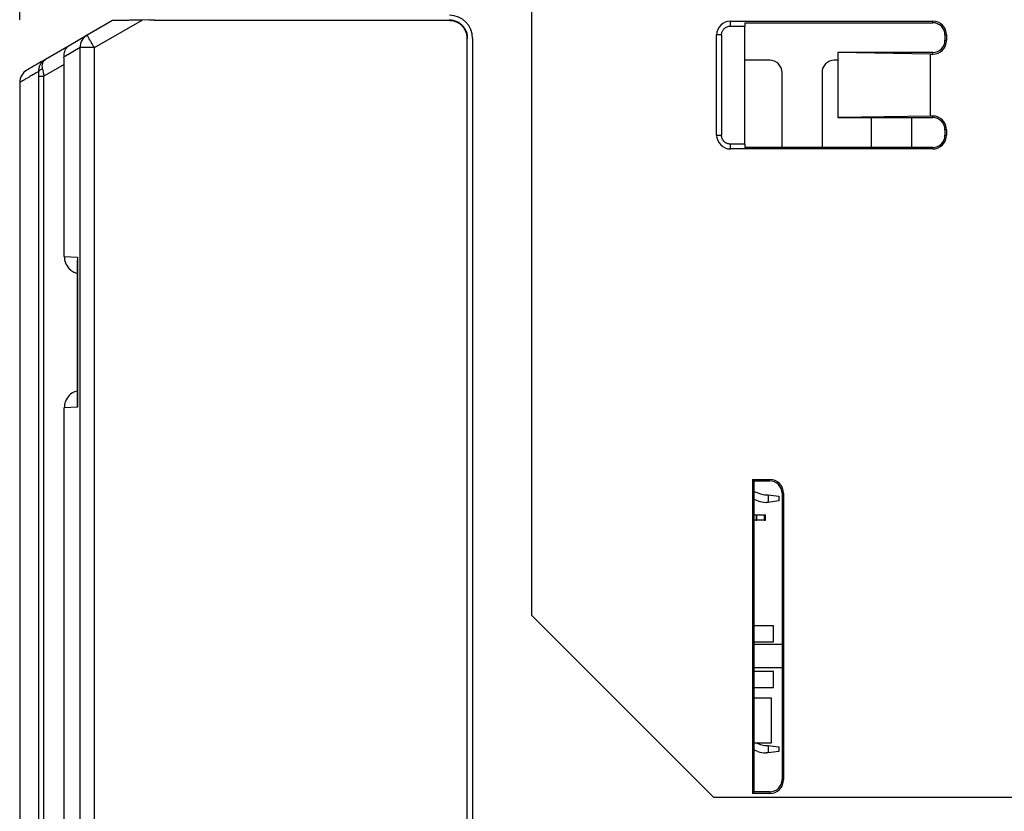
# Model space of a CAD drawing. Header units: inches. Extents: x 0 to 559, y 0 to 432.
# Tile 17 of 23: x 298 to 353, y 264 to 308. Entities that reach past the tile are written whole.
import ezdxf

# ---------------------------------------------------------------- set-up
doc = ezdxf.new("R2010")
doc.units = ezdxf.units.IN
doc.header["$LTSCALE"] = 10
doc.header["$MEASUREMENT"] = 0
doc.layers.add('DIMENSIONS', color=140, linetype='Continuous')
doc.dimstyles.get("Standard").update_dxf_attribs({"dimtxt": 5, "dimasz": 5, "dimexe": 2.5, "dimexo": 3.5, "dimgap": 1, "dimtad": 0, "dimtih": 1, "dimtoh": 1, "dimdec": 1, "dimzin": 0, "dimdsep": 46, "dimtxsty": 'Standard', "dimcen": 0, "dimadec": 0, "dimazin": 0, "dimtfac": 1, "dimtdec": 1, "dimtofl": 0, "dimtmove": 0, "dimatfit": 3, "dimfxl": 0, "dimtolj": 1, "dimtzin": 0, "dimarcsym": 0})

# ---------------------------------------------------------------- blocks, each defined once
blk = doc.blocks.new('*D18')
at = {"layer": 'DEFPOINTS', "color": 0}
for p in [(408.051, 391.719), (408.051, 359.115), (298.048, 304.562)]:
    blk.add_point(p, dxfattribs=at)
at = {"layer": 'DIMENSIONS', "color": 0, "lineweight": -2}
for p, q in [((298.048, 308.062), (298.048, 394.219)), ((408.051, 362.615), (408.051, 394.219)), ((303.048, 391.719), (341.216, 391.719)), ((403.051, 391.719), (364.883, 391.719))]:
    blk.add_line(p, q, dxfattribs=at)
at = {"layer": 'DIMENSIONS', "color": 0}
for points in [[(303.048, 392.552), (303.048, 390.886), (298.048, 391.719)], [(403.051, 392.552), (403.051, 390.886), (408.051, 391.719)]]:
    blk.add_solid(points, dxfattribs=at)
at = {"layer": 'DIMENSIONS', "color": 0, "char_height": 5, "attachment_point": 5}
for s, insert in [('\\A1;110.0', (353.049, 395.219)), ('\\A1;[4.33]', (353.049, 388.219))]:
    blk.add_mtext(s, dxfattribs=dict(at, insert=insert))

msp = doc.modelspace()

# ---------------------------------------------------------------- linework, layer by layer
for p, q in [((326.651, 274.791), (326.651, 319.615)), ((303.231, 308.015), (301.819, 307.2)), ((302.219, 306.506), (304.885, 308.044)), ((305.551, 308.056), (304.885, 308.044)), ((305.276, 308.051), (305.551, 308.056)), ((305.551, 308.056), (305.551, 308.015)), ((322.051, 308.015), (305.551, 308.015)), ((322.051, 308.075), (322.051, 308.061)), ((322.051, 308.061), (322.051, 308.015)), ((337.751, 307.985), (349.051, 307.985)), ((337.752, 307.715), (338.551, 307.715)), ((338.551, 307.899), (349.051, 307.899)), ((338.551, 307.899), (338.551, 307.715)), ((338.551, 301.115), (338.551, 307.715)), ((349.051, 307.899), (349.051, 307.985)), ((301.819, 307.2), (300.807, 306.616)), ((323.051, 307.053), (323.051, 307.015)), ((323.051, 253.651), (323.051, 307.015)), ((323.351, 307.015), (323.351, 253.568)), ((336.981, 301.615), (336.981, 307.215)), ((337.252, 307.215), (336.981, 307.215)), ((337.252, 307.215), (337.251, 306.577)), ((349.735, 307.215), (349.821, 307.215)), ((349.735, 307.215), (349.735, 306.915)), ((349.735, 306.915), (349.821, 306.915)), ((349.821, 307.215), (349.821, 306.915)), ((300.807, 306.616), (299.482, 305.85)), ((301.432, 306.507), (300.516, 305.978)), ((301.432, 251.378), (301.432, 306.507)), ((302.219, 251.378), (302.219, 306.506)), ((337.251, 306.577), (337.251, 302.288)), ((348.931, 306.145), (343.741, 306.231)), ((349.051, 306.231), (343.741, 306.231)), ((343.741, 306.231), (343.741, 302.599)), ((348.931, 302.685), (348.931, 306.145)), ((348.931, 306.145), (349.051, 306.145)), ((349.051, 306.145), (349.051, 306.231)), ((299.113, 305.174), (299.126, 305.3)), ((300.534, 305.558), (299.401, 304.904)), ((300.534, 294.847), (300.534, 305.558)), ((339.951, 305.799), (338.551, 305.799)), ((343.741, 305.799), (343.551, 305.799)), ((299.117, 256.268), (299.117, 304.904)), ((299.401, 256.263), (299.401, 304.904)), ((340.635, 300.931), (340.635, 305.115)), ((342.867, 305.115), (342.867, 300.931)), ((298.051, 304.563), (298.051, 231.415)), ((348.931, 302.685), (343.741, 302.599)), ((343.741, 302.599), (349.051, 302.599)), ((345.635, 300.931), (345.635, 302.599)), ((347.867, 302.599), (347.867, 300.931)), ((349.051, 302.685), (348.931, 302.685)), ((349.051, 302.599), (349.051, 302.685)), ((337.251, 302.288), (337.252, 301.616)), ((336.981, 301.615), (337.252, 301.616)), ((349.735, 301.915), (349.735, 301.615)), ((349.821, 301.915), (349.735, 301.915)), ((349.735, 301.615), (349.821, 301.615)), ((349.821, 301.915), (349.821, 301.615)), ((337.751, 300.845), (337.756, 301.116)), ((338.551, 301.115), (337.756, 301.116)), ((338.551, 301.115), (338.551, 300.931)), ((349.051, 300.931), (338.551, 300.931)), ((349.051, 300.931), (349.051, 300.845)), ((349.051, 300.845), (337.751, 300.845)), ((300.534, 294.847), (301.273, 294.808)), ((301.257, 294.635), (301.257, 286.596)), ((301.273, 294.808), (301.273, 286.422)), ((301.273, 294.808), (301.276, 294.635)), ((301.273, 286.422), (301.276, 286.596)), ((301.273, 286.422), (300.534, 286.383)), ((300.534, 256.244), (300.534, 286.383)), ((338.981, 282.385), (339.951, 282.385)), ((338.981, 282.385), (338.981, 264.845)), ((339.067, 282.299), (338.981, 282.385)), ((339.067, 264.931), (339.067, 282.299)), ((339.067, 282.299), (339.951, 282.299)), ((339.951, 282.299), (339.951, 282.385)), ((339.068, 281.712), (339.431, 281.58)), ((340.635, 281.615), (340.635, 265.615)), ((340.721, 281.615), (340.635, 281.615)), ((340.721, 281.615), (340.721, 265.615)), ((339.288, 281.185), (339.067, 281.265)), ((339.739, 281.525), (339.851, 281.525)), ((339.851, 281.105), (339.739, 281.105)), ((339.851, 281.525), (339.851, 281.105)), ((339.851, 281.525), (340.451, 281.446)), ((340.451, 281.184), (339.851, 281.105)), ((340.451, 281.446), (340.451, 281.184)), ((339.067, 280.415), (339.184, 280.415)), ((339.184, 280.115), (339.067, 280.115)), ((339.184, 280.415), (339.184, 280.115)), ((339.184, 280.415), (339.218, 280.415)), ((339.184, 280.115), (339.218, 280.115)), ((339.218, 280.115), (339.218, 280.415)), ((339.218, 280.415), (339.635, 280.415)), ((339.635, 280.115), (339.218, 280.115)), ((339.635, 280.415), (339.635, 280.115)), ((339.635, 280.415), (339.701, 280.415)), ((339.635, 280.115), (339.701, 280.115)), ((339.701, 280.115), (339.701, 280.415)), ((336.827, 264.615), (326.651, 274.791)), ((340.151, 274.205), (339.067, 274.205)), ((340.151, 273.305), (340.151, 274.205)), ((339.067, 273.305), (340.151, 273.305)), ((340.635, 273.165), (339.067, 273.165)), ((340.635, 271.865), (339.067, 271.865)), ((340.151, 271.665), (339.067, 271.665)), ((340.151, 270.765), (340.151, 271.665)), ((339.067, 270.765), (340.151, 270.765)), ((340.051, 270.165), (339.067, 270.165)), ((340.051, 267.665), (340.051, 270.165)), ((339.067, 267.665), (340.051, 267.665)), ((339.196, 267.665), (339.431, 267.58)), ((339.739, 267.525), (339.851, 267.525)), ((339.851, 267.525), (339.851, 267.105)), ((339.851, 267.525), (340.451, 267.446)), ((340.451, 267.446), (340.451, 267.184)), ((339.288, 267.185), (339.067, 267.265)), ((339.851, 267.105), (339.739, 267.105)), ((340.451, 267.184), (339.851, 267.105)), ((340.635, 265.615), (340.721, 265.615)), ((374.651, 264.615), (336.827, 264.615)), ((338.981, 264.845), (339.067, 264.931)), ((339.951, 264.845), (338.981, 264.845)), ((339.951, 264.931), (339.067, 264.931)), ((339.951, 264.931), (339.951, 264.845))]:
    msp.add_line(p, q)
for centre, radius, start, end in [((322.051, 307.015), 1.3, 0, 90), ((337.751, 307.215), 0.77, 90, 180), ((349.051, 307.215), 0.77, 0, 90), ((349.051, 307.215), 0.684, 0, 90), ((349.051, 306.915), 0.77, 270, 360), ((349.051, 306.915), 0.684, 270, 360), ((339.951, 305.115), 0.684, 0, 90), ((343.551, 305.115), 0.684, 90, 180), ((298.851, 304.563), 0.8, 119.9997, 180.0132), ((349.051, 301.915), 0.77, 0, 90), ((349.051, 301.915), 0.684, 0, 90), ((337.751, 301.615), 0.77, 180, 270), ((349.051, 301.615), 0.77, 270, 0), ((349.051, 301.615), 0.684, 270, 0), ((339.951, 281.615), 0.77, 0, 90), ((339.951, 281.615), 0.684, 0, 90), ((339.739, 282.425), 1.32, 250, 270), ((339.739, 282.425), 0.9, 250, 270), ((339.739, 268.425), 0.9, 250, 270), ((339.739, 268.425), 1.32, 250, 270), ((339.951, 265.615), 0.77, 270, 360), ((339.951, 265.615), 0.684, 270, 360)]:
    msp.add_arc(centre, radius, start, end)
msp.add_ellipse((300.386, 305.449), major_axis=(0.018, 0.93), ratio=0.157, start_param=4.832948, end_param=5.321088)
for points, knots in [([(304.885, 308.044), (304.826, 308.043), (304.719, 308.042), (304.574, 308.04), (304.46, 308.038), (304.378, 308.036), (304.246, 308.033), (304.067, 308.03), (303.831, 308.026), (303.625, 308.022), (303.468, 308.019), (303.365, 308.018), (303.295, 308.016), (303.242, 308.015), (303.235, 308.015), (303.231, 308.015)], [0, 0, 0, 0, 0.088973, 0.162205, 0.219695, 0.261443, 0.287448, 0.422736, 0.538739, 0.662642, 0.765623, 0.823656, 0.877597, 0.939887, 1, 1, 1, 1]), ([(322.051, 308.061), (322.087, 308.059), (322.157, 308.057), (322.261, 308.039), (322.363, 308.011), (322.484, 307.963), (322.62, 307.885), (322.759, 307.769), (322.876, 307.629), (322.97, 307.462), (323.039, 307.268), (323.047, 307.125), (323.051, 307.053)], [0, 0, 0, 0, 0.068367, 0.135786, 0.202997, 0.270747, 0.386245, 0.501429, 0.614797, 0.731185, 0.864526, 1, 1, 1, 1]), ([(323.051, 307.015), (323.05, 307.047), (323.048, 307.113), (323.034, 307.21), (323.01, 307.305), (322.965, 307.428), (322.888, 307.574), (322.763, 307.726), (322.611, 307.852), (322.437, 307.944), (322.248, 308.005), (322.117, 308.012), (322.051, 308.015)], [0, 0, 0, 0, 0.062625, 0.124785, 0.187088, 0.250138, 0.374937, 0.500343, 0.624021, 0.750459, 0.874703, 1, 1, 1, 1]), ([(337.252, 307.215), (337.253, 307.237), (337.254, 307.28), (337.267, 307.344), (337.288, 307.405), (337.317, 307.463), (337.354, 307.519), (337.404, 307.577), (337.473, 307.634), (337.559, 307.679), (337.655, 307.71), (337.719, 307.713), (337.752, 307.715)], [0, 0, 0, 0, 0.084032, 0.166032, 0.247457, 0.329798, 0.414494, 0.502871, 0.620934, 0.753624, 0.874037, 1, 1, 1, 1]), ([(301.432, 306.507), (301.429, 306.647), (301.464, 306.787), (301.599, 307.029), (301.699, 307.131), (301.819, 307.2)], [0, 0, 0, 0, 0.5, 0.5, 1, 1, 1, 1]), ([(302.219, 306.506), (302.206, 306.527), (302.178, 306.575), (302.127, 306.665), (302.067, 306.77), (301.998, 306.888), (301.939, 306.991), (301.885, 307.083), (301.85, 307.144), (301.824, 307.189), (301.821, 307.196), (301.819, 307.2)], [0, 0, 0, 0, 0.057933, 0.132733, 0.250158, 0.358, 0.500118, 0.61021, 0.751006, 0.846306, 1, 1, 1, 1]), ([(300.807, 306.616), (300.788, 306.603), (300.752, 306.581), (300.709, 306.544), (300.678, 306.512), (300.646, 306.475), (300.611, 306.425), (300.567, 306.343), (300.531, 306.238), (300.51, 306.11), (300.514, 306.021), (300.516, 305.978)], [0, 0, 0, 0, 0.106377, 0.193003, 0.259875, 0.306991, 0.414677, 0.522529, 0.697314, 0.856179, 1, 1, 1, 1]), ([(302.219, 306.506), (302.033, 306.506), (301.849, 306.506), (301.564, 306.507), (301.465, 306.507), (301.432, 306.507)], [0, 0, 0, 0, 0.5, 0.5, 1, 1, 1, 1]), ([(299.126, 305.3), (299.128, 305.327), (299.135, 305.423), (299.201, 305.57), (299.316, 305.736), (299.425, 305.811), (299.482, 305.85)], [0, 0, 0, 0, 0.110182, 0.393494, 0.685719, 1, 1, 1, 1]), ([(299.327, 305.298), (299.3, 305.433), (299.304, 305.553), (299.361, 305.742), (299.412, 305.81), (299.482, 305.85)], [0, 0, 0, 0, 0.5, 0.5, 1, 1, 1, 1]), ([(299.327, 305.298), (299.27, 305.289), (299.214, 305.271), (299.137, 305.226), (299.116, 305.199), (299.113, 305.174)], [0, 0, 0, 0, 0.5, 0.5, 1, 1, 1, 1]), ([(299.327, 305.298), (299.332, 305.271), (299.343, 305.214), (299.361, 305.12), (299.38, 305.016), (299.394, 304.942), (299.401, 304.904)], [0, 0, 0, 0, 0.220245, 0.460263, 0.720155, 1, 1, 1, 1]), ([(299.113, 305.174), (299.066, 305.148), (298.974, 305.094), (298.847, 305.021), (298.729, 304.953), (298.621, 304.891), (298.521, 304.834), (298.432, 304.782), (298.352, 304.736), (298.281, 304.695), (298.219, 304.66), (298.168, 304.63), (298.125, 304.605), (298.092, 304.586), (298.069, 304.573), (298.054, 304.564), (298.052, 304.563), (298.051, 304.563)], [0, 0, 0, 0, 0.0667045, 0.1334012, 0.2000905, 0.2667732, 0.3334497, 0.4001206, 0.4667864, 0.5334478, 0.6001053, 0.6667595, 0.7334109, 0.8000601, 0.8667076, 0.9333541, 1, 1, 1, 1]), ([(299.117, 304.904), (299.117, 304.928), (299.117, 304.975), (299.116, 305.045), (299.115, 305.112), (299.113, 305.153), (299.113, 305.174)], [0, 0, 0, 0, 0.257256, 0.50749, 0.753941, 1, 1, 1, 1]), ([(299.117, 304.904), (299.122, 304.904), (299.153, 304.904), (299.261, 304.904), (299.335, 304.904), (299.401, 304.904)], [0, 0, 0, 0, 0.5, 0.5, 1, 1, 1, 1]), ([(337.756, 301.116), (337.735, 301.116), (337.692, 301.117), (337.629, 301.129), (337.569, 301.148), (337.511, 301.176), (337.456, 301.212), (337.396, 301.26), (337.338, 301.33), (337.289, 301.418), (337.256, 301.515), (337.253, 301.582), (337.252, 301.616)], [0, 0, 0, 0, 0.082014, 0.162114, 0.241704, 0.322213, 0.405025, 0.491412, 0.612138, 0.748479, 0.870354, 1, 1, 1, 1]), ([(300.534, 294.847), (300.547, 294.723), (300.576, 294.467), (300.789, 294.158), (301.034, 293.97), (301.197, 293.913), (301.257, 293.891)], [0, 0, 0, 0, 0.288538, 0.596425, 0.849678, 1, 1, 1, 1]), ([(301.257, 287.321), (301.206, 287.31), (301.039, 287.276), (300.796, 287.077), (300.576, 286.764), (300.547, 286.508), (300.534, 286.383)], [0, 0, 0, 0, 0.121476, 0.400823, 0.71007, 1, 1, 1, 1])]:
    msp.add_open_spline(points, degree=3, knots=knots)
for points in [[(337.752, 307.715), (337.752, 307.805), (337.752, 307.895), (337.751, 307.985)], [(299.482, 305.85), (298.795, 305.454), (298.451, 305.256), (298.452, 305.256)]]:
    msp.add_open_spline(points, degree=3)

# ---------------------------------------------------------------- dimensions: what is measured, and where the dimension line sits
at = {"layer": 'DIMENSIONS'}
dim = msp.add_linear_dim(base=(408.051, 391.719), p1=(298.048, 304.562), p2=(408.051, 359.115), dimstyle='Standard', override={"dimpost": '\\X'}, dxfattribs=at)
dim.commit()
dim.dimension.update_dxf_attribs({"geometry": '*D18', "text_midpoint": (353.049, 391.719)})

doc.saveas('drawing.dxf')
